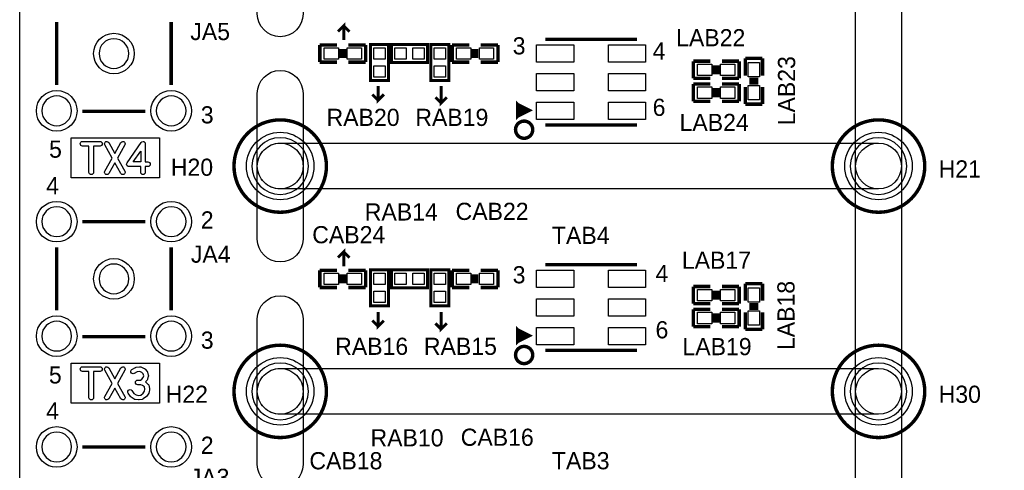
# Model space of a CAD drawing. Extents: x 0 to 260, y 0 to 180.
# Tile 8 of 28: x 0 to 44, y 118 to 138. Entities that reach past the tile are written whole.
import ezdxf

# ---------------------------------------------------------------- set-up
doc = ezdxf.new("R2010")
doc.units = 0
for name, color, linetype in [('BG_DRILLHOLE', 193, 'CONTINUOUS'), ('BG_OUTLINE', 253, 'CONTINUOUS'), ('BG_SILKSCREEN_TOP', 6, 'CONTINUOUS'), ('BG_SOLDERMASK_TOP', 27, 'CONTINUOUS'), ('PG_SILKSCREEN_TOP', 254, 'CONTINUOUS'), ('PIN_TOP', 96, 'CONTINUOUS'), ('RD_SILKSCREEN_TOP', 85, 'CONTINUOUS')]:
    doc.layers.add(name, color=color, linetype=linetype)

msp = doc.modelspace()

# ---------------------------------------------------------------- linework, layer by layer
at = {"layer": 'BG_DRILLHOLE'}
for points in [[(4.842256, 136.638538, 1), (3.521456, 136.638538, 1)], [(2.302256, 134.098538, 1), (0.981456, 134.098538, 1)], [(7.382256, 134.098538, 1), (6.061456, 134.098538, 1)], [(12.8143, 131.64566, 1), (10.2997, 131.64566, 1)], [(39.3573, 131.64566, 1), (36.8427, 131.64566, 1)], [(2.302256, 129.178558, 1), (0.981456, 129.178558, 1)], [(7.382256, 129.178558, 1), (6.061456, 129.178558, 1)], [(4.842256, 126.638558, 1), (3.521456, 126.638558, 1)], [(2.302256, 124.098558, 1), (0.981456, 124.098558, 1)], [(7.382256, 124.098558, 1), (6.061456, 124.098558, 1)], [(12.8143, 121.64568, 1), (10.2997, 121.64568, 1)], [(39.3573, 121.64568, 1), (36.8427, 121.64568, 1)], [(2.302256, 119.178578, 1), (0.981456, 119.178578, 1)], [(7.382256, 119.178578, 1), (6.061456, 119.178578, 1)]]:
    msp.add_lwpolyline(points, format="xyb", close=True, dxfattribs=at)
at = {"layer": 'BG_OUTLINE'}
msp.add_lwpolyline([(0, 180.34), (254, 180.34), (254, 0), (0, 0)], close=True, dxfattribs=at)
at = {"layer": 'BG_SILKSCREEN_TOP', "const_width": 0.127}
for points in [[(14.3764, 137.2362), (14.3764, 137.8712), (14.1224, 137.6172)], [(14.3764, 137.8712), (14.6304, 137.6172)], [(15.9004, 135.2042), (15.9004, 134.5692), (16.1544, 134.8232)], [(18.6944, 135.2042), (18.6944, 134.4422), (18.9484, 134.6962)], [(15.9004, 134.5692), (15.6464, 134.8232)], [(18.6944, 134.4422), (18.4404, 134.6962)], [(14.3764, 127.2032), (14.3764, 127.8382), (14.1224, 127.5842)], [(14.3764, 127.8382), (14.6304, 127.5842)], [(15.9004, 125.1712), (15.9004, 124.5362), (16.1544, 124.7902)], [(18.6944, 125.1712), (18.6944, 124.4092), (18.9484, 124.6632)], [(15.9004, 124.5362), (15.6464, 124.7902)], [(18.6944, 124.4092), (18.4404, 124.6632)]]:
    msp.add_lwpolyline(points, dxfattribs=at)
at = {"layer": 'BG_SILKSCREEN_TOP'}
for points in [[(2.28854, 132.8928), (6.1976, 132.8928), (6.1976, 131.11988), (2.28854, 131.11988)], [(5.037836, 131.828032), (5.36956, 132.30987), (5.36956, 131.828032)], [(2.28854, 122.89282), (6.1976, 122.89282), (6.1976, 121.1199), (2.28854, 121.1199)]]:
    msp.add_lwpolyline(points, close=True, dxfattribs=at)
for points in [[(2.785618, 132.534914, -1), (2.785618, 132.738114), (3.564382, 132.738114, -1), (3.564382, 132.534914), (3.2766, 132.534914), (3.2766, 131.366514, -1), (3.0734, 131.366514), (3.0734, 132.534914)], [(4.22148, 132.20954), (4.488434, 132.686044, -0.271972), (4.57708, 132.738114, -0.414214), (4.67868, 132.636514, -0.128076), (4.665726, 132.586984), (4.337812, 132.001514), (4.665726, 131.416044, -0.128076), (4.67868, 131.366514, -0.414214), (4.57708, 131.264914, -0.271972), (4.488434, 131.316984), (4.22148, 131.793488), (3.954526, 131.316984, -0.271972), (3.86588, 131.264914, -0.414214), (3.76428, 131.366514, -0.128076), (3.777234, 131.416044), (4.105148, 132.001514), (3.777234, 132.586984, -0.128076), (3.76428, 132.636514, -0.414214), (3.86588, 132.738114, -0.271972), (3.954526, 132.686044)], [(4.760976, 131.78409), (5.387594, 132.694172, -0.246892), (5.47116, 132.738114, -0.414214), (5.57276, 132.636514), (5.57276, 131.828032), (5.691378, 131.828032, -1), (5.691378, 131.624832), (5.57276, 131.624832), (5.57276, 131.366514, -1), (5.36956, 131.366514), (5.36956, 131.624832), (4.844542, 131.624832, -0.414214), (4.742942, 131.726432, -0.152149)], [(2.785618, 122.534934, -1), (2.785618, 122.738134), (3.564382, 122.738134, -1), (3.564382, 122.534934), (3.2766, 122.534934), (3.2766, 121.366534, -1), (3.0734, 121.366534), (3.0734, 122.534934)], [(4.22148, 122.20956), (4.488434, 122.686064, -0.271972), (4.57708, 122.738134, -0.414214), (4.67868, 122.636534, -0.128076), (4.665726, 122.587004), (4.337812, 122.001534), (4.665726, 121.416064, -0.128076), (4.67868, 121.366534, -0.414214), (4.57708, 121.264934, -0.271972), (4.488434, 121.317004), (4.22148, 121.793508), (3.954526, 121.317004, -0.271972), (3.86588, 121.264934, -0.414214), (3.76428, 121.366534, -0.128076), (3.777234, 121.416064), (4.105148, 122.001534), (3.777234, 122.587004, -0.128076), (3.76428, 122.636534, -0.414214), (3.86588, 122.738134, -0.271972), (3.954526, 122.686064)], [(5.169408, 122.716036), (5.321808, 122.737118, -0.034516), (5.335778, 122.738134, -0.099165), (5.374894, 122.73026), (5.527294, 122.66676, -0.126029), (5.56768, 122.636534), (5.652262, 122.530616, -0.103878), (5.671058, 122.493278), (5.70484, 122.366278, -0.065123), (5.708142, 122.340116, -0.065123), (5.70484, 122.313954), (5.671058, 122.186954, -0.104227), (5.652008, 122.149616), (5.585206, 122.06605), (5.691124, 121.971308, -0.155632), (5.72262, 121.918222), (5.756402, 121.77014, -0.056004), (5.758942, 121.747534, -0.032574), (5.75818, 121.734326), (5.741416, 121.607326, -0.114973), (5.72516, 121.564146), (5.640324, 121.437146, -0.080116), (5.618226, 121.413524), (5.482844, 121.307606, -0.127489), (5.436108, 121.287286), (5.300726, 121.266204, -0.038943), (5.284978, 121.264934, -0.034516), (5.271008, 121.26595), (5.118608, 121.287032, -0.105588), (5.07873, 121.30151), (4.943094, 121.386346, -0.103217), (4.913122, 121.415048), (4.811522, 121.56313, -0.151321), (4.793742, 121.620534, -0.414214), (4.895342, 121.722134, -0.247488), (4.979162, 121.677938), (5.068824, 121.547382), (5.168138, 121.485406), (5.284216, 121.46915), (5.378704, 121.483882), (5.480304, 121.563638), (5.543042, 121.657364), (5.554218, 121.742708), (5.531612, 121.841514), (5.45211, 121.912634), (5.368798, 121.942352), (5.234178, 121.942352, -1), (5.234178, 122.145552), (5.357368, 122.145552), (5.419598, 122.184414), (5.48005, 122.259852), (5.501386, 122.340116), (5.48005, 122.42038), (5.424932, 122.489214), (5.322316, 122.53214), (5.216144, 122.517408), (5.080508, 122.44197, -0.128076), (5.030978, 122.429016, -0.414214), (4.929378, 122.530616, -0.271972), (4.981448, 122.619262), (5.133848, 122.704098, -0.093132)]]:
    msp.add_lwpolyline(points, format="xyb", close=True, dxfattribs=at)
at = {"layer": 'BG_SOLDERMASK_TOP'}
for points in [[(11.557, 142.66164, -0.198869), (12.275312, 142.364206), (12.275566, 142.363952, -0.198869), (12.573, 141.64564), (12.573, 138.405108, -1), (10.541, 138.405108), (10.541, 141.64564, -0.198869), (10.838434, 142.363952), (10.838688, 142.364206, -0.198869)], [(37.084, 141.64564, -1), (39.116, 141.64564), (39.116, 131.64566, -1), (37.084, 131.64566)], [(10.541, 134.872476, -1), (12.573, 134.872476), (12.573, 131.64566, -0.198869), (12.275566, 130.927348), (12.275312, 130.927094, -0.198869), (11.557, 130.62966, -0.198869), (10.838688, 130.927094), (10.838434, 130.927348, -0.198869), (10.541, 131.64566)], [(11.557, 132.66166, -0.198869), (12.275312, 132.364226), (12.275566, 132.363972, -0.198869), (12.573, 131.64566), (12.573, 128.405128, -1), (10.541, 128.405128), (10.541, 131.64566, -0.198869), (10.838434, 132.363972), (10.838688, 132.364226, -0.198869)], [(11.557, 132.66166), (38.1, 132.66166, -1), (38.1, 130.62966), (11.557, 130.62966, -1)], [(37.084, 131.64566, -1), (39.116, 131.64566), (39.116, 121.64568, -1), (37.084, 121.64568)], [(10.541, 124.872496, -1), (12.573, 124.872496), (12.573, 121.64568, -0.198869), (12.275566, 120.927368), (12.275312, 120.927114, -0.198869), (11.557, 120.62968, -0.198869), (10.838688, 120.927114), (10.838434, 120.927368, -0.198869), (10.541, 121.64568)], [(11.557, 122.66168, -0.198869), (12.275312, 122.364246), (12.275566, 122.363992, -0.198869), (12.573, 121.64568), (12.573, 118.405148, -1), (10.541, 118.405148), (10.541, 121.64568, -0.198869), (10.838434, 122.363992), (10.838688, 122.364246, -0.198869)], [(11.557, 122.66168), (38.1, 122.66168, -1), (38.1, 120.62968), (11.557, 120.62968, -1)], [(37.084, 121.64568, -1), (39.116, 121.64568), (39.116, 111.6457, -1), (37.084, 111.6457)]]:
    msp.add_lwpolyline(points, format="xyb", close=True, dxfattribs=at)
at = {"layer": 'PG_SILKSCREEN_TOP'}
for points, const_width in [([(1.641094, 135.241538), (1.641094, 138.035538)], 0.1524), ([(6.721856, 138.035538), (6.721856, 135.241538)], 0.1524), ([(23.319232, 137.273538), (27.379422, 137.273538)], 0.1524), ([(13.31468, 137.019538), (14.07668, 137.019538)], 0.1524), ([(13.31468, 136.257538), (13.31468, 137.019538)], 0.1524), ([(14.25448, 136.435338), (14.25448, 136.841738)], 0.1524), ([(14.40688, 136.435338), (14.40688, 136.841738)], 0.1524), ([(14.58468, 137.019538), (15.34668, 137.019538)], 0.1524), ([(15.34668, 137.019538), (15.34668, 136.257538)], 0.1524), ([(15.56258, 135.439658), (16.36014, 135.439658), (16.36014, 137.039858), (15.56258, 137.039858), (15.56258, 135.439658)], 0.127), ([(16.490696, 137.037318), (16.490696, 136.239758), (18.090896, 136.239758), (18.090896, 137.037318), (16.490696, 137.037318)], 0.127), ([(18.2372, 135.439658), (19.03476, 135.439658), (19.03476, 137.039858), (18.2372, 137.039858), (18.2372, 135.439658)], 0.127), ([(19.18462, 137.019538), (19.94662, 137.019538)], 0.1524), ([(19.18462, 136.257538), (19.18462, 137.019538)], 0.1524), ([(20.12442, 136.435338), (20.12442, 136.841738)], 0.1524), ([(20.27682, 136.435338), (20.27682, 136.841738)], 0.1524), ([(20.45462, 137.019538), (21.21662, 137.019538)], 0.1524), ([(21.21662, 137.019538), (21.21662, 136.257538)], 0.1524), ([(14.07668, 136.257538), (13.31468, 136.257538)], 0.1524), ([(15.34668, 136.257538), (14.58468, 136.257538)], 0.1524), ([(19.94662, 136.257538), (19.18462, 136.257538)], 0.1524), ([(21.21662, 136.257538), (20.45462, 136.257538)], 0.1524), ([(29.8831, 136.300464), (30.6451, 136.300464)], 0.1524), ([(29.8831, 135.538464), (29.8831, 136.300464)], 0.1524), ([(31.1531, 136.300464), (31.9151, 136.300464)], 0.1524), ([(31.9151, 136.300464), (31.9151, 135.538464)], 0.1524), ([(32.18942, 136.427464), (32.95142, 136.427464)], 0.1524), ([(32.18942, 135.665464), (32.18942, 136.427464)], 0.1524), ([(32.95142, 136.427464), (32.95142, 135.665464)], 0.1524), ([(30.8229, 136.122664), (30.8229, 135.716264)], 0.1524), ([(30.9753, 136.122664), (30.9753, 135.716264)], 0.1524), ([(30.6451, 135.538464), (29.8831, 135.538464)], 0.1524), ([(31.9151, 135.538464), (31.1531, 135.538464)], 0.1524), ([(32.36722, 135.487664), (32.77362, 135.487664)], 0.1524), ([(32.36722, 135.335264), (32.77362, 135.335264)], 0.1524), ([(29.8831, 135.284464), (30.6451, 135.284464)], 0.1524), ([(29.8831, 134.522464), (29.8831, 135.284464)], 0.1524), ([(30.8229, 135.106664), (30.8229, 134.700264)], 0.1524), ([(30.9753, 135.106664), (30.9753, 134.700264)], 0.1524), ([(31.1531, 135.284464), (31.9151, 135.284464)], 0.1524), ([(31.9151, 135.284464), (31.9151, 134.522464)], 0.1524), ([(32.18942, 134.395464), (32.18942, 135.157464)], 0.1524), ([(32.95142, 135.157464), (32.95142, 134.395464)], 0.1524), ([(22.099524, 133.868414), (22.099524, 134.36854), (22.599396, 134.118604), (22.099524, 133.868414), (22.099524, 134.118604), (22.34946, 134.118604), (22.099524, 134.36854), (22.099524, 133.868414), (22.34946, 134.118604), (22.599396, 134.118604)], 0.1524), ([(30.6451, 134.522464), (29.8831, 134.522464)], 0.1524), ([(31.9151, 134.522464), (31.1531, 134.522464)], 0.1524), ([(5.578856, 134.0739), (2.784856, 134.0739)], 0.1524), ([(32.95142, 134.395464), (32.18942, 134.395464)], 0.1524), ([(27.379422, 133.463538), (23.319232, 133.463538)], 0.1524), ([(2.784856, 129.17932), (5.578856, 129.17932)], 0.1524), ([(1.641094, 125.241558), (1.641094, 128.035558)], 0.1524), ([(6.721856, 128.035558), (6.721856, 125.241558)], 0.1524), ([(23.319232, 127.273558), (27.379422, 127.273558)], 0.1524), ([(13.31468, 127.019558), (14.07668, 127.019558)], 0.1524), ([(13.31468, 126.257558), (13.31468, 127.019558)], 0.1524), ([(14.25448, 126.435358), (14.25448, 126.841758)], 0.1524), ([(14.40688, 126.435358), (14.40688, 126.841758)], 0.1524), ([(14.58468, 127.019558), (15.34668, 127.019558)], 0.1524), ([(15.34668, 127.019558), (15.34668, 126.257558)], 0.1524), ([(15.56258, 125.439678), (16.36014, 125.439678), (16.36014, 127.039878), (15.56258, 127.039878), (15.56258, 125.439678)], 0.127), ([(16.490696, 127.037338), (16.490696, 126.239778), (18.090896, 126.239778), (18.090896, 127.037338), (16.490696, 127.037338)], 0.127), ([(18.2372, 125.439678), (19.03476, 125.439678), (19.03476, 127.039878), (18.2372, 127.039878), (18.2372, 125.439678)], 0.127), ([(19.18462, 127.019558), (19.94662, 127.019558)], 0.1524), ([(19.18462, 126.257558), (19.18462, 127.019558)], 0.1524), ([(20.12442, 126.435358), (20.12442, 126.841758)], 0.1524), ([(20.27682, 126.435358), (20.27682, 126.841758)], 0.1524), ([(20.45462, 127.019558), (21.21662, 127.019558)], 0.1524), ([(21.21662, 127.019558), (21.21662, 126.257558)], 0.1524), ([(14.07668, 126.257558), (13.31468, 126.257558)], 0.1524), ([(15.34668, 126.257558), (14.58468, 126.257558)], 0.1524), ([(19.94662, 126.257558), (19.18462, 126.257558)], 0.1524), ([(21.21662, 126.257558), (20.45462, 126.257558)], 0.1524), ([(29.8831, 126.300484), (30.6451, 126.300484)], 0.1524), ([(29.8831, 125.538484), (29.8831, 126.300484)], 0.1524), ([(31.1531, 126.300484), (31.9151, 126.300484)], 0.1524), ([(31.9151, 126.300484), (31.9151, 125.538484)], 0.1524), ([(32.18942, 126.427484), (32.95142, 126.427484)], 0.1524), ([(32.18942, 125.665484), (32.18942, 126.427484)], 0.1524), ([(32.95142, 126.427484), (32.95142, 125.665484)], 0.1524), ([(30.8229, 126.122684), (30.8229, 125.716284)], 0.1524), ([(30.9753, 126.122684), (30.9753, 125.716284)], 0.1524), ([(30.6451, 125.538484), (29.8831, 125.538484)], 0.1524), ([(29.8831, 125.284484), (30.6451, 125.284484)], 0.1524), ([(29.8831, 124.522484), (29.8831, 125.284484)], 0.1524), ([(31.9151, 125.538484), (31.1531, 125.538484)], 0.1524), ([(31.1531, 125.284484), (31.9151, 125.284484)], 0.1524), ([(31.9151, 125.284484), (31.9151, 124.522484)], 0.1524), ([(32.36722, 125.487684), (32.77362, 125.487684)], 0.1524), ([(32.36722, 125.335284), (32.77362, 125.335284)], 0.1524), ([(30.8229, 125.106684), (30.8229, 124.700284)], 0.1524), ([(30.9753, 125.106684), (30.9753, 124.700284)], 0.1524), ([(32.18942, 124.395484), (32.18942, 125.157484)], 0.1524), ([(32.95142, 125.157484), (32.95142, 124.395484)], 0.1524), ([(22.099524, 123.868434), (22.099524, 124.36856), (22.599396, 124.118624), (22.099524, 123.868434), (22.099524, 124.118624), (22.34946, 124.118624), (22.099524, 124.36856), (22.099524, 123.868434), (22.34946, 124.118624), (22.599396, 124.118624)], 0.1524), ([(30.6451, 124.522484), (29.8831, 124.522484)], 0.1524), ([(31.9151, 124.522484), (31.1531, 124.522484)], 0.1524), ([(5.578856, 124.07392), (2.784856, 124.07392)], 0.1524), ([(32.95142, 124.395484), (32.18942, 124.395484)], 0.1524), ([(27.379422, 123.463558), (23.319232, 123.463558)], 0.1524), ([(2.784856, 119.17934), (5.578856, 119.17934)], 0.1524)]:
    msp.add_lwpolyline(points, dxfattribs=dict(at, const_width=const_width))
at = {"layer": 'PG_SILKSCREEN_TOP', "const_width": 0.1524}
for points in [[(13.607034, 131.64566, 1), (9.506966, 131.64566, 1), (13.607034, 131.64566)], [(22.758654, 133.260338, 1), (21.996654, 133.260338, 1), (22.758654, 133.260338)], [(40.150034, 131.64566, 1), (36.049966, 131.64566, 1), (40.150034, 131.64566)], [(13.607034, 121.64568, 1), (9.506966, 121.64568, 1), (13.607034, 121.64568)], [(22.758654, 123.260358, 1), (21.996654, 123.260358, 1), (22.758654, 123.260358)], [(40.150034, 121.64568, 1), (36.049966, 121.64568, 1), (40.150034, 121.64568)]]:
    msp.add_lwpolyline(points, format="xyb", dxfattribs=at)
at = {"layer": 'PIN_TOP'}
for points in [[(14.14018, 136.892538), (14.14018, 136.384538), (13.50518, 136.384538), (13.50518, 136.892538)], [(15.15618, 136.892538), (15.15618, 136.384538), (14.52118, 136.384538), (14.52118, 136.892538)], [(15.71117, 136.888728), (16.21155, 136.888728), (16.21155, 136.388348), (15.71117, 136.388348)], [(17.142206, 136.888728), (17.142206, 136.388348), (16.641826, 136.388348), (16.641826, 136.888728)], [(17.939766, 136.888728), (17.939766, 136.388348), (17.439386, 136.388348), (17.439386, 136.888728)], [(18.38579, 136.888728), (18.88617, 136.888728), (18.88617, 136.388348), (18.38579, 136.388348)], [(20.01012, 136.892538), (20.01012, 136.384538), (19.37512, 136.384538), (19.37512, 136.892538)], [(21.02612, 136.892538), (21.02612, 136.384538), (20.39112, 136.384538), (20.39112, 136.892538)], [(24.584914, 136.257538), (22.933914, 136.257538), (22.933914, 137.019538), (24.584914, 137.019538)], [(27.76474, 136.257538), (26.11374, 136.257538), (26.11374, 137.019538), (27.76474, 137.019538)], [(15.71117, 136.091168), (16.21155, 136.091168), (16.21155, 135.590788), (15.71117, 135.590788)], [(18.38579, 136.091168), (18.88617, 136.091168), (18.88617, 135.590788), (18.38579, 135.590788)], [(30.0736, 135.665464), (30.0736, 136.173464), (30.7086, 136.173464), (30.7086, 135.665464)], [(31.0896, 135.665464), (31.0896, 136.173464), (31.7246, 136.173464), (31.7246, 135.665464)], [(32.82442, 135.601964), (32.31642, 135.601964), (32.31642, 136.236964), (32.82442, 136.236964)], [(24.584914, 134.987538), (22.933914, 134.987538), (22.933914, 135.749538), (24.584914, 135.749538)], [(27.76474, 134.987538), (26.11374, 134.987538), (26.11374, 135.749538), (27.76474, 135.749538)], [(30.0736, 134.649464), (30.0736, 135.157464), (30.7086, 135.157464), (30.7086, 134.649464)], [(31.0896, 134.649464), (31.0896, 135.157464), (31.7246, 135.157464), (31.7246, 134.649464)], [(32.82442, 134.585964), (32.31642, 134.585964), (32.31642, 135.220964), (32.82442, 135.220964)], [(24.584914, 133.717538), (22.933914, 133.717538), (22.933914, 134.479538), (24.584914, 134.479538)], [(27.76474, 133.717538), (26.11374, 133.717538), (26.11374, 134.479538), (27.76474, 134.479538)], [(14.14018, 126.892558), (14.14018, 126.384558), (13.50518, 126.384558), (13.50518, 126.892558)], [(15.15618, 126.892558), (15.15618, 126.384558), (14.52118, 126.384558), (14.52118, 126.892558)], [(15.71117, 126.888748), (16.21155, 126.888748), (16.21155, 126.388368), (15.71117, 126.388368)], [(17.142206, 126.888748), (17.142206, 126.388368), (16.641826, 126.388368), (16.641826, 126.888748)], [(17.939766, 126.888748), (17.939766, 126.388368), (17.439386, 126.388368), (17.439386, 126.888748)], [(18.38579, 126.888748), (18.88617, 126.888748), (18.88617, 126.388368), (18.38579, 126.388368)], [(20.01012, 126.892558), (20.01012, 126.384558), (19.37512, 126.384558), (19.37512, 126.892558)], [(21.02612, 126.892558), (21.02612, 126.384558), (20.39112, 126.384558), (20.39112, 126.892558)], [(24.584914, 126.257558), (22.933914, 126.257558), (22.933914, 127.019558), (24.584914, 127.019558)], [(27.76474, 126.257558), (26.11374, 126.257558), (26.11374, 127.019558), (27.76474, 127.019558)], [(32.82442, 125.601984), (32.31642, 125.601984), (32.31642, 126.236984), (32.82442, 126.236984)], [(15.71117, 126.091188), (16.21155, 126.091188), (16.21155, 125.590808), (15.71117, 125.590808)], [(18.38579, 126.091188), (18.88617, 126.091188), (18.88617, 125.590808), (18.38579, 125.590808)], [(30.0736, 125.665484), (30.0736, 126.173484), (30.7086, 126.173484), (30.7086, 125.665484)], [(31.0896, 125.665484), (31.0896, 126.173484), (31.7246, 126.173484), (31.7246, 125.665484)], [(24.584914, 124.987558), (22.933914, 124.987558), (22.933914, 125.749558), (24.584914, 125.749558)], [(27.76474, 124.987558), (26.11374, 124.987558), (26.11374, 125.749558), (27.76474, 125.749558)], [(30.0736, 124.649484), (30.0736, 125.157484), (30.7086, 125.157484), (30.7086, 124.649484)], [(31.0896, 124.649484), (31.0896, 125.157484), (31.7246, 125.157484), (31.7246, 124.649484)], [(32.82442, 124.585984), (32.31642, 124.585984), (32.31642, 125.220984), (32.82442, 125.220984)], [(24.584914, 123.717558), (22.933914, 123.717558), (22.933914, 124.479558), (24.584914, 124.479558)], [(27.76474, 123.717558), (26.11374, 123.717558), (26.11374, 124.479558), (27.76474, 124.479558)]]:
    msp.add_lwpolyline(points, close=True, dxfattribs=at)
for centre, radius in [((4.181856, 136.638538), 0.9017), ((1.641856, 134.098538), 0.9017), ((6.721856, 134.098538), 0.9017), ((11.557, 131.64566), 1.4986), ((38.1, 131.64566), 1.4986), ((1.641856, 129.178558), 0.9017), ((6.721856, 129.178558), 0.9017), ((4.181856, 126.638558), 0.9017), ((1.641856, 124.098558), 0.9017), ((6.721856, 124.098558), 0.9017), ((11.557, 121.64568), 1.4986), ((38.1, 121.64568), 1.4986), ((1.641856, 119.178578), 0.9017), ((6.721856, 119.178578), 0.9017)]:
    msp.add_circle(centre, radius, dxfattribs=at)

# ---------------------------------------------------------------- texts
at = {"layer": 'PG_SILKSCREEN_TOP', "width": 1.003333}
for s, p in [('3', (21.8694, 136.6012)), ('4', (28.079446, 136.3726)), ('6', (28.079446, 133.872478)), ('3', (8.034274, 133.539738)), ('5', (1.30302, 132.015738)), ('4', (1.17602, 130.397758)), ('2', (8.034274, 128.873758)), ('3', (21.8694, 126.4412)), ('4', (28.206446, 126.49962)), ('6', (28.206446, 123.999498)), ('3', (8.034274, 123.539758)), ('5', (1.2954, 121.9962)), ('4', (1.17602, 120.397778)), ('2', (8.034274, 118.873778))]:
    msp.add_text(s, height=0.762, dxfattribs=at).set_placement(p)
at = {"layer": 'RD_SILKSCREEN_TOP', "width": 1.003333}
for s, p in [('JA5', (7.568946, 137.2362)), ('LAB22', (29.120592, 136.960864)), ('RAB20', (13.613892, 133.4262)), ('RAB19', (17.550892, 133.4262)), ('LAB24', (29.272992, 133.201664)), ('H20', (6.705346, 131.21386)), ('H21', (40.766746, 131.13766)), ('RAB14', (15.309088, 129.229358)), ('CAB22', (19.336512, 129.254758)), ('CAB24', (12.978892, 128.2192)), ('TAB4', (23.611078, 128.187958)), ('JA4', (7.594346, 127.3556)), ('LAB17', (29.374592, 127.087884)), ('RAB16', (13.994892, 123.2662)), ('RAB15', (17.931892, 123.2662)), ('LAB19', (29.399992, 123.252484)), ('H22', (6.476746, 121.13768)), ('H30', (40.766746, 121.13768)), ('RAB10', (15.563088, 119.203978)), ('CAB16', (19.565112, 119.229378)), ('CAB18', (12.851892, 118.1862)), ('TAB3', (23.611078, 118.187978)), ('JA3', (7.543546, 117.4496))]:
    msp.add_text(s, height=0.762, dxfattribs=at).set_placement(p)
for s, p in [('LAB23', (34.39922, 133.455156)), ('LAB18', (34.37382, 123.480576))]:
    msp.add_text(s, height=0.762, rotation=90, dxfattribs=at).set_placement(p)

doc.saveas('drawing.dxf')
